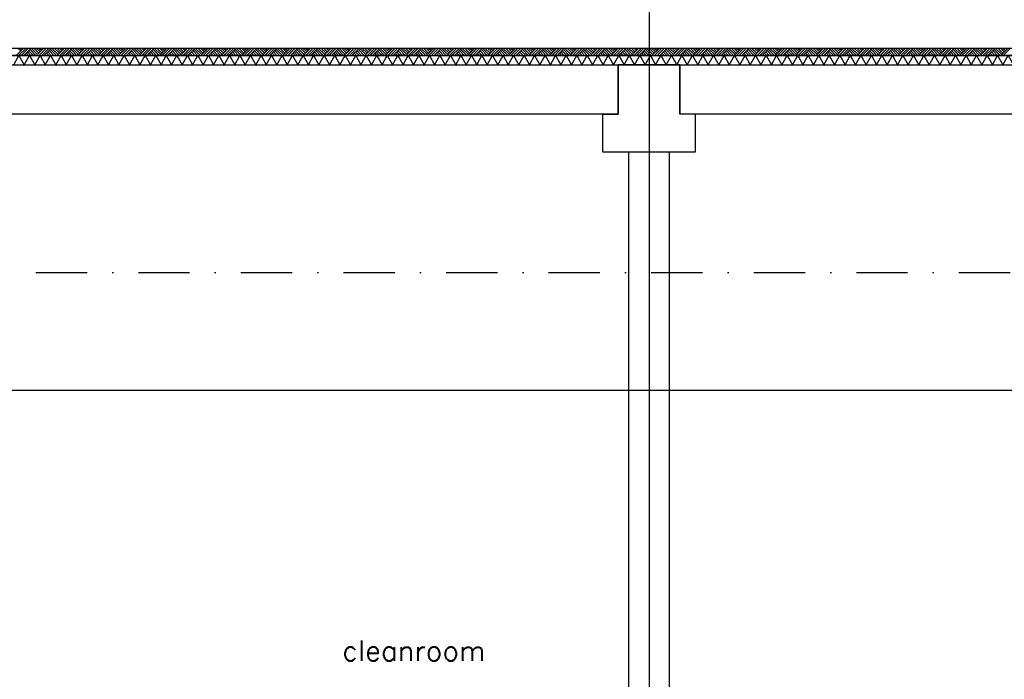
# Model space of a CAD drawing. Extents: x -6882 to 53094, y 98041 to 125706.
# Tile 11 of 15: x 22503 to 32103, y 109692 to 116119. Entities that reach past the tile are written whole.
import ezdxf
from ezdxf.enums import TextEntityAlignment as Align

# ---------------------------------------------------------------- set-up
doc = ezdxf.new("R2010")
doc.units = 0
doc.header["$LTSCALE"] = 1000
doc.header["$MEASUREMENT"] = 0
doc.linetypes.add('DASHDOT', pattern=[1, 0.5, -0.25, 0, -0.25])
doc.linetypes.add('DASHED', pattern=[0.75, 0.5, -0.25])
for name, color, linetype in [('B02', 7, 'CONTINUOUS'), ('B03', 7, 'CONTINUOUS'), ('B08', 7, 'CONTINUOUS')]:
    doc.layers.add(name, color=color, linetype=linetype)
doc.styles.add('TXT', font='txt.shx')

msp = doc.modelspace()

# ---------------------------------------------------------------- linework, layer by layer
at = {"layer": 'B02', "color": 5, "linetype": 'Continuous'}
msp.add_line((28639.5, 122436.27), (28639.5, 98041), dxfattribs=at)
at = {"layer": 'B02', "color": 5, "linetype": 'DASHDOT'}
msp.add_line((657.71, 113657.32), (49115.71, 113657.32), dxfattribs=at)
at = {"layer": 'B03', "color": 7, "linetype": 'Continuous'}
msp.add_line((9439.5, 115842.79), (43179.5, 115842.79), dxfattribs=at)
at = {"layer": 'B03', "color": 5, "linetype": 'Continuous'}
for p, q in [((22539.5, 115842.79), (22464.5, 115767.79)), ((22489.5, 115842.79), (22514.5, 115817.79)), ((22564.5, 115842.79), (22489.5, 115767.79)), ((22514.5, 115842.79), (22527.5, 115830.79)), ((22589.5, 115842.79), (22514.5, 115767.79)), ((22614.5, 115842.79), (22539.5, 115767.79)), ((22551.5, 115780.79), (22564.5, 115767.79)), ((22564.5, 115792.79), (22589.5, 115767.79)), ((22577.5, 115804.79), (22614.5, 115767.79)), ((22589.5, 115817.79), (22639.5, 115767.79)), ((22601.5, 115830.79), (22664.5, 115767.79)), ((22614.5, 115842.79), (22677.5, 115780.79)), ((22639.5, 115842.79), (22689.5, 115792.79)), ((22664.5, 115842.79), (22701.5, 115804.79)), ((22739.5, 115842.79), (22664.5, 115767.79)), ((22689.5, 115842.79), (22714.5, 115817.79)), ((22764.5, 115842.79), (22689.5, 115767.79)), ((22714.5, 115842.79), (22727.5, 115830.79)), ((22789.5, 115842.79), (22714.5, 115767.79)), ((22814.5, 115842.79), (22739.5, 115767.79)), ((22751.5, 115780.79), (22764.5, 115767.79)), ((22764.5, 115792.79), (22789.5, 115767.79)), ((22777.5, 115804.79), (22814.5, 115767.79)), ((22789.5, 115817.79), (22839.5, 115767.79)), ((22801.5, 115830.79), (22864.5, 115767.79)), ((22814.5, 115842.79), (22877.5, 115780.79)), ((22839.5, 115842.79), (22889.5, 115792.79)), ((22864.5, 115842.79), (22901.5, 115804.79)), ((22939.5, 115842.79), (22864.5, 115767.79)), ((22889.5, 115842.79), (22914.5, 115817.79)), ((22964.5, 115842.79), (22889.5, 115767.79)), ((22914.5, 115842.79), (22927.5, 115830.79)), ((22989.5, 115842.79), (22914.5, 115767.79)), ((23014.5, 115842.79), (22939.5, 115767.79)), ((22951.5, 115780.79), (22964.5, 115767.79)), ((22964.5, 115792.79), (22989.5, 115767.79)), ((22977.5, 115804.79), (23014.5, 115767.79)), ((22989.5, 115817.79), (23039.5, 115767.79)), ((23001.5, 115830.79), (23064.5, 115767.79)), ((23014.5, 115842.79), (23077.5, 115780.79)), ((23039.5, 115842.79), (23089.5, 115792.79)), ((23064.5, 115842.79), (23101.5, 115804.79)), ((23139.5, 115842.79), (23064.5, 115767.79)), ((23089.5, 115842.79), (23114.5, 115817.79)), ((23164.5, 115842.79), (23089.5, 115767.79)), ((23114.5, 115842.79), (23127.5, 115830.79)), ((23189.5, 115842.79), (23114.5, 115767.79)), ((23214.5, 115842.79), (23139.5, 115767.79)), ((23151.5, 115780.79), (23164.5, 115767.79)), ((23164.5, 115792.79), (23189.5, 115767.79)), ((23177.5, 115804.79), (23214.5, 115767.79)), ((23189.5, 115817.79), (23239.5, 115767.79)), ((23201.5, 115830.79), (23264.5, 115767.79)), ((23214.5, 115842.79), (23277.5, 115780.79)), ((23239.5, 115842.79), (23289.5, 115792.79)), ((23264.5, 115842.79), (23301.5, 115804.79)), ((23339.5, 115842.79), (23264.5, 115767.79)), ((23289.5, 115842.79), (23314.5, 115817.79)), ((23364.5, 115842.79), (23289.5, 115767.79)), ((23314.5, 115842.79), (23327.5, 115830.79)), ((23389.5, 115842.79), (23314.5, 115767.79)), ((23414.5, 115842.79), (23339.5, 115767.79)), ((23351.5, 115780.79), (23364.5, 115767.79)), ((23364.5, 115792.79), (23389.5, 115767.79)), ((23377.5, 115804.79), (23414.5, 115767.79)), ((23389.5, 115817.79), (23439.5, 115767.79)), ((23401.5, 115830.79), (23464.5, 115767.79)), ((23414.5, 115842.79), (23477.5, 115780.79)), ((23439.5, 115842.79), (23489.5, 115792.79)), ((23464.5, 115842.79), (23501.5, 115804.79)), ((23539.5, 115842.79), (23464.5, 115767.79)), ((23489.5, 115842.79), (23514.5, 115817.79)), ((23564.5, 115842.79), (23489.5, 115767.79)), ((23514.5, 115842.79), (23527.5, 115830.79)), ((23589.5, 115842.79), (23514.5, 115767.79)), ((23614.5, 115842.79), (23539.5, 115767.79)), ((23551.5, 115780.79), (23564.5, 115767.79)), ((23564.5, 115792.79), (23589.5, 115767.79)), ((23577.5, 115804.79), (23614.5, 115767.79)), ((23589.5, 115817.79), (23639.5, 115767.79)), ((23601.5, 115830.79), (23664.5, 115767.79)), ((23614.5, 115842.79), (23677.5, 115780.79)), ((23639.5, 115842.79), (23689.5, 115792.79)), ((23664.5, 115842.79), (23701.5, 115804.79)), ((23739.5, 115842.79), (23664.5, 115767.79)), ((23689.5, 115842.79), (23714.5, 115817.79)), ((23764.5, 115842.79), (23689.5, 115767.79)), ((23714.5, 115842.79), (23727.5, 115830.79)), ((23789.5, 115842.79), (23714.5, 115767.79)), ((23814.5, 115842.79), (23739.5, 115767.79)), ((23751.5, 115780.79), (23764.5, 115767.79)), ((23764.5, 115792.79), (23789.5, 115767.79)), ((23777.5, 115804.79), (23814.5, 115767.79)), ((23789.5, 115817.79), (23839.5, 115767.79)), ((23801.5, 115830.79), (23864.5, 115767.79)), ((23814.5, 115842.79), (23877.5, 115780.79)), ((23839.5, 115842.79), (23889.5, 115792.79)), ((23864.5, 115842.79), (23901.5, 115804.79)), ((23939.5, 115842.79), (23864.5, 115767.79)), ((23889.5, 115842.79), (23914.5, 115817.79)), ((23964.5, 115842.79), (23889.5, 115767.79)), ((23914.5, 115842.79), (23927.5, 115830.79)), ((23989.5, 115842.79), (23914.5, 115767.79)), ((24014.5, 115842.79), (23939.5, 115767.79)), ((23951.5, 115780.79), (23964.5, 115767.79)), ((23964.5, 115792.79), (23989.5, 115767.79)), ((23977.5, 115804.79), (24014.5, 115767.79)), ((23989.5, 115817.79), (24039.5, 115767.79)), ((24001.5, 115830.79), (24064.5, 115767.79)), ((24014.5, 115842.79), (24077.5, 115780.79)), ((24039.5, 115842.79), (24089.5, 115792.79)), ((24064.5, 115842.79), (24101.5, 115804.79)), ((24139.5, 115842.79), (24064.5, 115767.79)), ((24089.5, 115842.79), (24114.5, 115817.79)), ((24164.5, 115842.79), (24089.5, 115767.79)), ((24114.5, 115842.79), (24127.5, 115830.79)), ((24189.5, 115842.79), (24114.5, 115767.79)), ((24214.5, 115842.79), (24139.5, 115767.79)), ((24151.5, 115780.79), (24164.5, 115767.79)), ((24164.5, 115792.79), (24189.5, 115767.79)), ((24177.5, 115804.79), (24214.5, 115767.79)), ((24189.5, 115817.79), (24239.5, 115767.79)), ((24201.5, 115830.79), (24264.5, 115767.79)), ((24214.5, 115842.79), (24277.5, 115780.79)), ((24239.5, 115842.79), (24289.5, 115792.79)), ((24264.5, 115842.79), (24301.5, 115804.79)), ((24339.5, 115842.79), (24264.5, 115767.79)), ((24289.5, 115842.79), (24314.5, 115817.79)), ((24364.5, 115842.79), (24289.5, 115767.79)), ((24314.5, 115842.79), (24327.5, 115830.79)), ((24389.5, 115842.79), (24314.5, 115767.79)), ((24414.5, 115842.79), (24339.5, 115767.79)), ((24351.5, 115780.79), (24364.5, 115767.79)), ((24364.5, 115792.79), (24389.5, 115767.79)), ((24377.5, 115804.79), (24414.5, 115767.79)), ((24389.5, 115817.79), (24439.5, 115767.79)), ((24401.5, 115830.79), (24464.5, 115767.79)), ((24414.5, 115842.79), (24477.5, 115780.79)), ((24439.5, 115842.79), (24489.5, 115792.79)), ((24464.5, 115842.79), (24501.5, 115804.79)), ((24539.5, 115842.79), (24464.5, 115767.79)), ((24489.5, 115842.79), (24514.5, 115817.79)), ((24564.5, 115842.79), (24489.5, 115767.79)), ((24514.5, 115842.79), (24527.5, 115830.79)), ((24589.5, 115842.79), (24514.5, 115767.79)), ((24614.5, 115842.79), (24539.5, 115767.79)), ((24551.5, 115780.79), (24564.5, 115767.79)), ((24564.5, 115792.79), (24589.5, 115767.79)), ((24577.5, 115804.79), (24614.5, 115767.79)), ((24589.5, 115817.79), (24639.5, 115767.79)), ((24601.5, 115830.79), (24664.5, 115767.79)), ((24614.5, 115842.79), (24677.5, 115780.79)), ((24639.5, 115842.79), (24689.5, 115792.79)), ((24664.5, 115842.79), (24701.5, 115804.79)), ((24739.5, 115842.79), (24664.5, 115767.79)), ((24689.5, 115842.79), (24714.5, 115817.79)), ((24764.5, 115842.79), (24689.5, 115767.79)), ((24714.5, 115842.79), (24727.5, 115830.79)), ((24789.5, 115842.79), (24714.5, 115767.79)), ((24814.5, 115842.79), (24739.5, 115767.79)), ((24751.5, 115780.79), (24764.5, 115767.79)), ((24764.5, 115792.79), (24789.5, 115767.79)), ((24777.5, 115804.79), (24814.5, 115767.79)), ((24789.5, 115817.79), (24839.5, 115767.79)), ((24801.5, 115830.79), (24864.5, 115767.79)), ((24814.5, 115842.79), (24877.5, 115780.79)), ((24839.5, 115842.79), (24889.5, 115792.79)), ((24864.5, 115842.79), (24901.5, 115804.79)), ((24939.5, 115842.79), (24864.5, 115767.79)), ((24889.5, 115842.79), (24914.5, 115817.79)), ((24964.5, 115842.79), (24889.5, 115767.79)), ((24914.5, 115842.79), (24927.5, 115830.79)), ((24989.5, 115842.79), (24914.5, 115767.79)), ((25014.5, 115842.79), (24939.5, 115767.79)), ((24951.5, 115780.79), (24964.5, 115767.79)), ((24964.5, 115792.79), (24989.5, 115767.79)), ((24977.5, 115804.79), (25014.5, 115767.79)), ((24989.5, 115817.79), (25039.5, 115767.79)), ((25001.5, 115830.79), (25064.5, 115767.79)), ((25014.5, 115842.79), (25077.5, 115780.79)), ((25039.5, 115842.79), (25089.5, 115792.79)), ((25064.5, 115842.79), (25101.5, 115804.79)), ((25139.5, 115842.79), (25064.5, 115767.79)), ((25089.5, 115842.79), (25114.5, 115817.79)), ((25164.5, 115842.79), (25089.5, 115767.79)), ((25114.5, 115842.79), (25127.5, 115830.79)), ((25189.5, 115842.79), (25114.5, 115767.79)), ((25214.5, 115842.79), (25139.5, 115767.79)), ((25151.5, 115780.79), (25164.5, 115767.79)), ((25164.5, 115792.79), (25189.5, 115767.79)), ((25177.5, 115804.79), (25214.5, 115767.79)), ((25189.5, 115817.79), (25239.5, 115767.79)), ((25201.5, 115830.79), (25264.5, 115767.79)), ((25214.5, 115842.79), (25277.5, 115780.79)), ((25239.5, 115842.79), (25289.5, 115792.79)), ((25264.5, 115842.79), (25301.5, 115804.79)), ((25339.5, 115842.79), (25264.5, 115767.79)), ((25289.5, 115842.79), (25314.5, 115817.79)), ((25364.5, 115842.79), (25289.5, 115767.79)), ((25314.5, 115842.79), (25327.5, 115830.79)), ((25389.5, 115842.79), (25314.5, 115767.79)), ((25414.5, 115842.79), (25339.5, 115767.79)), ((25351.5, 115780.79), (25364.5, 115767.79)), ((25364.5, 115792.79), (25389.5, 115767.79)), ((25377.5, 115804.79), (25414.5, 115767.79)), ((25389.5, 115817.79), (25439.5, 115767.79)), ((25401.5, 115830.79), (25464.5, 115767.79)), ((25414.5, 115842.79), (25477.5, 115780.79)), ((25439.5, 115842.79), (25489.5, 115792.79)), ((25464.5, 115842.79), (25501.5, 115804.79)), ((25539.5, 115842.79), (25464.5, 115767.79)), ((25489.5, 115842.79), (25514.5, 115817.79)), ((25564.5, 115842.79), (25489.5, 115767.79)), ((25514.5, 115842.79), (25527.5, 115830.79)), ((25589.5, 115842.79), (25514.5, 115767.79)), ((25614.5, 115842.79), (25539.5, 115767.79)), ((25551.5, 115780.79), (25564.5, 115767.79)), ((25564.5, 115792.79), (25589.5, 115767.79)), ((25577.5, 115804.79), (25614.5, 115767.79)), ((25589.5, 115817.79), (25639.5, 115767.79)), ((25601.5, 115830.79), (25664.5, 115767.79)), ((25614.5, 115842.79), (25677.5, 115780.79)), ((25639.5, 115842.79), (25689.5, 115792.79)), ((25664.5, 115842.79), (25701.5, 115804.79)), ((25739.5, 115842.79), (25664.5, 115767.79)), ((25689.5, 115842.79), (25714.5, 115817.79)), ((25764.5, 115842.79), (25689.5, 115767.79)), ((25714.5, 115842.79), (25727.5, 115830.79)), ((25789.5, 115842.79), (25714.5, 115767.79)), ((25814.5, 115842.79), (25739.5, 115767.79)), ((25751.5, 115780.79), (25764.5, 115767.79)), ((25764.5, 115792.79), (25789.5, 115767.79)), ((25777.5, 115804.79), (25814.5, 115767.79)), ((25789.5, 115817.79), (25839.5, 115767.79)), ((25801.5, 115830.79), (25864.5, 115767.79)), ((25814.5, 115842.79), (25877.5, 115780.79)), ((25839.5, 115842.79), (25889.5, 115792.79)), ((25864.5, 115842.79), (25901.5, 115804.79)), ((25939.5, 115842.79), (25864.5, 115767.79)), ((25889.5, 115842.79), (25914.5, 115817.79)), ((25964.5, 115842.79), (25889.5, 115767.79)), ((25914.5, 115842.79), (25927.5, 115830.79)), ((25989.5, 115842.79), (25914.5, 115767.79)), ((26014.5, 115842.79), (25939.5, 115767.79)), ((25951.5, 115780.79), (25964.5, 115767.79)), ((25964.5, 115792.79), (25989.5, 115767.79)), ((25977.5, 115804.79), (26014.5, 115767.79)), ((25989.5, 115817.79), (26039.5, 115767.79)), ((26001.5, 115830.79), (26064.5, 115767.79)), ((26014.5, 115842.79), (26077.5, 115780.79)), ((26039.5, 115842.79), (26089.5, 115792.79)), ((26064.5, 115842.79), (26101.5, 115804.79)), ((26139.5, 115842.79), (26064.5, 115767.79)), ((26089.5, 115842.79), (26114.5, 115817.79)), ((26164.5, 115842.79), (26089.5, 115767.79)), ((26114.5, 115842.79), (26127.5, 115830.79)), ((26189.5, 115842.79), (26114.5, 115767.79)), ((26214.5, 115842.79), (26139.5, 115767.79)), ((26151.5, 115780.79), (26164.5, 115767.79)), ((26164.5, 115792.79), (26189.5, 115767.79)), ((26177.5, 115804.79), (26214.5, 115767.79)), ((26189.5, 115817.79), (26239.5, 115767.79)), ((26201.5, 115830.79), (26264.5, 115767.79)), ((26214.5, 115842.79), (26277.5, 115780.79)), ((26239.5, 115842.79), (26289.5, 115792.79)), ((26264.5, 115842.79), (26301.5, 115804.79)), ((26339.5, 115842.79), (26264.5, 115767.79)), ((26289.5, 115842.79), (26314.5, 115817.79)), ((26364.5, 115842.79), (26289.5, 115767.79)), ((26314.5, 115842.79), (26327.5, 115830.79)), ((26389.5, 115842.79), (26314.5, 115767.79)), ((26414.5, 115842.79), (26339.5, 115767.79)), ((26351.5, 115780.79), (26364.5, 115767.79)), ((26364.5, 115792.79), (26389.5, 115767.79)), ((26377.5, 115804.79), (26414.5, 115767.79)), ((26389.5, 115817.79), (26439.5, 115767.79)), ((26401.5, 115830.79), (26464.5, 115767.79)), ((26414.5, 115842.79), (26477.5, 115780.79)), ((26439.5, 115842.79), (26489.5, 115792.79)), ((26464.5, 115842.79), (26501.5, 115804.79)), ((26539.5, 115842.79), (26464.5, 115767.79)), ((26489.5, 115842.79), (26514.5, 115817.79)), ((26564.5, 115842.79), (26489.5, 115767.79)), ((26514.5, 115842.79), (26527.5, 115830.79)), ((26589.5, 115842.79), (26514.5, 115767.79)), ((26614.5, 115842.79), (26539.5, 115767.79)), ((26551.5, 115780.79), (26564.5, 115767.79)), ((26564.5, 115792.79), (26589.5, 115767.79)), ((26577.5, 115804.79), (26614.5, 115767.79)), ((26589.5, 115817.79), (26639.5, 115767.79)), ((26601.5, 115830.79), (26664.5, 115767.79)), ((26614.5, 115842.79), (26677.5, 115780.79)), ((26639.5, 115842.79), (26689.5, 115792.79)), ((26664.5, 115842.79), (26701.5, 115804.79)), ((26739.5, 115842.79), (26664.5, 115767.79)), ((26689.5, 115842.79), (26714.5, 115817.79)), ((26764.5, 115842.79), (26689.5, 115767.79)), ((26714.5, 115842.79), (26727.5, 115830.79)), ((26789.5, 115842.79), (26714.5, 115767.79)), ((26814.5, 115842.79), (26739.5, 115767.79)), ((26751.5, 115780.79), (26764.5, 115767.79)), ((26764.5, 115792.79), (26789.5, 115767.79)), ((26777.5, 115804.79), (26814.5, 115767.79)), ((26789.5, 115817.79), (26839.5, 115767.79)), ((26801.5, 115830.79), (26864.5, 115767.79)), ((26814.5, 115842.79), (26877.5, 115780.79)), ((26839.5, 115842.79), (26889.5, 115792.79)), ((26864.5, 115842.79), (26901.5, 115804.79)), ((26939.5, 115842.79), (26864.5, 115767.79)), ((26889.5, 115842.79), (26914.5, 115817.79)), ((26964.5, 115842.79), (26889.5, 115767.79)), ((26914.5, 115842.79), (26927.5, 115830.79)), ((26989.5, 115842.79), (26914.5, 115767.79)), ((27014.5, 115842.79), (26939.5, 115767.79)), ((26951.5, 115780.79), (26964.5, 115767.79)), ((26964.5, 115792.79), (26989.5, 115767.79)), ((26977.5, 115804.79), (27014.5, 115767.79)), ((26989.5, 115817.79), (27039.5, 115767.79)), ((27001.5, 115830.79), (27064.5, 115767.79)), ((27014.5, 115842.79), (27077.5, 115780.79)), ((27039.5, 115842.79), (27089.5, 115792.79)), ((27064.5, 115842.79), (27101.5, 115804.79)), ((27139.5, 115842.79), (27064.5, 115767.79)), ((27089.5, 115842.79), (27114.5, 115817.79)), ((27164.5, 115842.79), (27089.5, 115767.79)), ((27114.5, 115842.79), (27127.5, 115830.79)), ((27189.5, 115842.79), (27114.5, 115767.79)), ((27214.5, 115842.79), (27139.5, 115767.79)), ((27151.5, 115780.79), (27164.5, 115767.79)), ((27164.5, 115792.79), (27189.5, 115767.79)), ((27177.5, 115804.79), (27214.5, 115767.79)), ((27189.5, 115817.79), (27239.5, 115767.79)), ((27201.5, 115830.79), (27264.5, 115767.79)), ((27214.5, 115842.79), (27277.5, 115780.79)), ((27239.5, 115842.79), (27289.5, 115792.79)), ((27264.5, 115842.79), (27301.5, 115804.79)), ((27339.5, 115842.79), (27264.5, 115767.79)), ((27289.5, 115842.79), (27314.5, 115817.79)), ((27364.5, 115842.79), (27289.5, 115767.79)), ((27314.5, 115842.79), (27327.5, 115830.79)), ((27389.5, 115842.79), (27314.5, 115767.79)), ((27414.5, 115842.79), (27339.5, 115767.79)), ((27351.5, 115780.79), (27364.5, 115767.79)), ((27364.5, 115792.79), (27389.5, 115767.79)), ((27377.5, 115804.79), (27414.5, 115767.79)), ((27389.5, 115817.79), (27439.5, 115767.79)), ((27401.5, 115830.79), (27464.5, 115767.79)), ((27414.5, 115842.79), (27477.5, 115780.79)), ((27439.5, 115842.79), (27489.5, 115792.79)), ((27464.5, 115842.79), (27501.5, 115804.79)), ((27539.5, 115842.79), (27464.5, 115767.79)), ((27489.5, 115842.79), (27514.5, 115817.79)), ((27564.5, 115842.79), (27489.5, 115767.79)), ((27514.5, 115842.79), (27527.5, 115830.79)), ((27589.5, 115842.79), (27514.5, 115767.79)), ((27614.5, 115842.79), (27539.5, 115767.79)), ((27551.5, 115780.79), (27564.5, 115767.79)), ((27564.5, 115792.79), (27589.5, 115767.79)), ((27577.5, 115804.79), (27614.5, 115767.79)), ((27589.5, 115817.79), (27639.5, 115767.79)), ((27601.5, 115830.79), (27664.5, 115767.79)), ((27614.5, 115842.79), (27677.5, 115780.79)), ((27639.5, 115842.79), (27689.5, 115792.79)), ((27664.5, 115842.79), (27701.5, 115804.79)), ((27739.5, 115842.79), (27664.5, 115767.79)), ((27689.5, 115842.79), (27714.5, 115817.79)), ((27764.5, 115842.79), (27689.5, 115767.79)), ((27714.5, 115842.79), (27727.5, 115830.79)), ((27789.5, 115842.79), (27714.5, 115767.79)), ((27814.5, 115842.79), (27739.5, 115767.79)), ((27751.5, 115780.79), (27764.5, 115767.79)), ((27764.5, 115792.79), (27789.5, 115767.79)), ((27777.5, 115804.79), (27814.5, 115767.79)), ((27789.5, 115817.79), (27839.5, 115767.79)), ((27801.5, 115830.79), (27864.5, 115767.79)), ((27814.5, 115842.79), (27877.5, 115780.79)), ((27839.5, 115842.79), (27889.5, 115792.79)), ((27864.5, 115842.79), (27901.5, 115804.79)), ((27939.5, 115842.79), (27864.5, 115767.79)), ((27889.5, 115842.79), (27914.5, 115817.79)), ((27964.5, 115842.79), (27889.5, 115767.79)), ((27914.5, 115842.79), (27927.5, 115830.79)), ((27989.5, 115842.79), (27914.5, 115767.79)), ((28014.5, 115842.79), (27939.5, 115767.79)), ((27951.5, 115780.79), (27964.5, 115767.79)), ((27964.5, 115792.79), (27989.5, 115767.79)), ((27977.5, 115804.79), (28014.5, 115767.79)), ((27989.5, 115817.79), (28039.5, 115767.79)), ((28001.5, 115830.79), (28064.5, 115767.79)), ((28014.5, 115842.79), (28077.5, 115780.79)), ((28039.5, 115842.79), (28089.5, 115792.79)), ((28064.5, 115842.79), (28101.5, 115804.79)), ((28139.5, 115842.79), (28064.5, 115767.79)), ((28089.5, 115842.79), (28114.5, 115817.79)), ((28164.5, 115842.79), (28089.5, 115767.79)), ((28114.5, 115842.79), (28127.5, 115830.79)), ((28189.5, 115842.79), (28114.5, 115767.79)), ((28214.5, 115842.79), (28139.5, 115767.79)), ((28151.5, 115780.79), (28164.5, 115767.79)), ((28164.5, 115792.79), (28189.5, 115767.79)), ((28177.5, 115804.79), (28214.5, 115767.79)), ((28189.5, 115817.79), (28239.5, 115767.79)), ((28201.5, 115830.79), (28264.5, 115767.79)), ((28214.5, 115842.79), (28277.5, 115780.79)), ((28239.5, 115842.79), (28289.5, 115792.79)), ((28264.5, 115842.79), (28301.5, 115804.79)), ((28339.5, 115842.79), (28264.5, 115767.79)), ((28289.5, 115842.79), (28314.5, 115817.79)), ((28364.5, 115842.79), (28289.5, 115767.79)), ((28314.5, 115842.79), (28327.5, 115830.79)), ((28389.5, 115842.79), (28314.5, 115767.79)), ((28414.5, 115842.79), (28339.5, 115767.79)), ((28351.5, 115780.79), (28364.5, 115767.79)), ((28364.5, 115792.79), (28389.5, 115767.79)), ((28377.5, 115804.79), (28414.5, 115767.79)), ((28389.5, 115817.79), (28439.5, 115767.79)), ((28401.5, 115830.79), (28464.5, 115767.79)), ((28414.5, 115842.79), (28477.5, 115780.79)), ((28439.5, 115842.79), (28489.5, 115792.79)), ((28464.5, 115842.79), (28501.5, 115804.79)), ((28539.5, 115842.79), (28464.5, 115767.79)), ((28489.5, 115842.79), (28514.5, 115817.79)), ((28564.5, 115842.79), (28489.5, 115767.79)), ((28514.5, 115842.79), (28527.5, 115830.79)), ((28589.5, 115842.79), (28514.5, 115767.79)), ((28614.5, 115842.79), (28539.5, 115767.79)), ((28551.5, 115780.79), (28564.5, 115767.79)), ((28564.5, 115792.79), (28589.5, 115767.79)), ((28577.5, 115804.79), (28614.5, 115767.79)), ((28589.5, 115817.79), (28639.5, 115767.79)), ((28601.5, 115830.79), (28664.5, 115767.79)), ((28614.5, 115842.79), (28677.5, 115780.79)), ((28639.5, 115842.79), (28689.5, 115792.79)), ((28664.5, 115842.79), (28701.5, 115804.79)), ((28739.5, 115842.79), (28664.5, 115767.79)), ((28689.5, 115842.79), (28714.5, 115817.79)), ((28764.5, 115842.79), (28689.5, 115767.79)), ((28714.5, 115842.79), (28727.5, 115830.79)), ((28789.5, 115842.79), (28714.5, 115767.79)), ((28814.5, 115842.79), (28739.5, 115767.79)), ((28751.5, 115780.79), (28764.5, 115767.79)), ((28764.5, 115792.79), (28789.5, 115767.79)), ((28777.5, 115804.79), (28814.5, 115767.79)), ((28789.5, 115817.79), (28839.5, 115767.79)), ((28801.5, 115830.79), (28864.5, 115767.79)), ((28814.5, 115842.79), (28877.5, 115780.79)), ((28839.5, 115842.79), (28889.5, 115792.79)), ((28864.5, 115842.79), (28901.5, 115804.79)), ((28939.5, 115842.79), (28864.5, 115767.79)), ((28889.5, 115842.79), (28914.5, 115817.79)), ((28964.5, 115842.79), (28889.5, 115767.79)), ((28914.5, 115842.79), (28927.5, 115830.79)), ((28989.5, 115842.79), (28914.5, 115767.79)), ((29014.5, 115842.79), (28939.5, 115767.79)), ((28951.5, 115780.79), (28964.5, 115767.79)), ((28964.5, 115792.79), (28989.5, 115767.79)), ((28977.5, 115804.79), (29014.5, 115767.79)), ((28989.5, 115817.79), (29039.5, 115767.79)), ((29001.5, 115830.79), (29064.5, 115767.79)), ((29014.5, 115842.79), (29077.5, 115780.79)), ((29039.5, 115842.79), (29089.5, 115792.79)), ((29064.5, 115842.79), (29101.5, 115804.79)), ((29139.5, 115842.79), (29064.5, 115767.79)), ((29089.5, 115842.79), (29114.5, 115817.79)), ((29164.5, 115842.79), (29089.5, 115767.79)), ((29114.5, 115842.79), (29127.5, 115830.79)), ((29189.5, 115842.79), (29114.5, 115767.79)), ((29214.5, 115842.79), (29139.5, 115767.79)), ((29151.5, 115780.79), (29164.5, 115767.79)), ((29164.5, 115792.79), (29189.5, 115767.79)), ((29177.5, 115804.79), (29214.5, 115767.79)), ((29189.5, 115817.79), (29239.5, 115767.79)), ((29201.5, 115830.79), (29264.5, 115767.79)), ((29214.5, 115842.79), (29277.5, 115780.79)), ((29239.5, 115842.79), (29289.5, 115792.79)), ((29264.5, 115842.79), (29301.5, 115804.79)), ((29339.5, 115842.79), (29264.5, 115767.79)), ((29289.5, 115842.79), (29314.5, 115817.79)), ((29364.5, 115842.79), (29289.5, 115767.79)), ((29314.5, 115842.79), (29327.5, 115830.79)), ((29389.5, 115842.79), (29314.5, 115767.79)), ((29414.5, 115842.79), (29339.5, 115767.79)), ((29351.5, 115780.79), (29364.5, 115767.79)), ((29364.5, 115792.79), (29389.5, 115767.79)), ((29377.5, 115804.79), (29414.5, 115767.79)), ((29389.5, 115817.79), (29439.5, 115767.79)), ((29401.5, 115830.79), (29464.5, 115767.79)), ((29414.5, 115842.79), (29477.5, 115780.79)), ((29439.5, 115842.79), (29489.5, 115792.79)), ((29464.5, 115842.79), (29501.5, 115804.79)), ((29539.5, 115842.79), (29464.5, 115767.79)), ((29489.5, 115842.79), (29514.5, 115817.79)), ((29564.5, 115842.79), (29489.5, 115767.79)), ((29514.5, 115842.79), (29527.5, 115830.79)), ((29589.5, 115842.79), (29514.5, 115767.79)), ((29614.5, 115842.79), (29539.5, 115767.79)), ((29551.5, 115780.79), (29564.5, 115767.79)), ((29564.5, 115792.79), (29589.5, 115767.79)), ((29577.5, 115804.79), (29614.5, 115767.79)), ((29589.5, 115817.79), (29639.5, 115767.79)), ((29601.5, 115830.79), (29664.5, 115767.79)), ((29614.5, 115842.79), (29677.5, 115780.79)), ((29639.5, 115842.79), (29689.5, 115792.79)), ((29664.5, 115842.79), (29701.5, 115804.79)), ((29739.5, 115842.79), (29664.5, 115767.79)), ((29689.5, 115842.79), (29714.5, 115817.79)), ((29764.5, 115842.79), (29689.5, 115767.79)), ((29714.5, 115842.79), (29727.5, 115830.79)), ((29789.5, 115842.79), (29714.5, 115767.79)), ((29814.5, 115842.79), (29739.5, 115767.79)), ((29751.5, 115780.79), (29764.5, 115767.79)), ((29764.5, 115792.79), (29789.5, 115767.79)), ((29777.5, 115804.79), (29814.5, 115767.79)), ((29789.5, 115817.79), (29839.5, 115767.79)), ((29801.5, 115830.79), (29864.5, 115767.79)), ((29814.5, 115842.79), (29877.5, 115780.79)), ((29839.5, 115842.79), (29889.5, 115792.79)), ((29864.5, 115842.79), (29901.5, 115804.79)), ((29939.5, 115842.79), (29864.5, 115767.79)), ((29889.5, 115842.79), (29914.5, 115817.79)), ((29964.5, 115842.79), (29889.5, 115767.79)), ((29914.5, 115842.79), (29927.5, 115830.79)), ((29989.5, 115842.79), (29914.5, 115767.79)), ((30014.5, 115842.79), (29939.5, 115767.79)), ((29951.5, 115780.79), (29964.5, 115767.79)), ((29964.5, 115792.79), (29989.5, 115767.79)), ((29977.5, 115804.79), (30014.5, 115767.79)), ((29989.5, 115817.79), (30039.5, 115767.79)), ((30001.5, 115830.79), (30064.5, 115767.79)), ((30014.5, 115842.79), (30077.5, 115780.79)), ((30039.5, 115842.79), (30089.5, 115792.79)), ((30064.5, 115842.79), (30101.5, 115804.79)), ((30139.5, 115842.79), (30064.5, 115767.79)), ((30089.5, 115842.79), (30114.5, 115817.79)), ((30164.5, 115842.79), (30089.5, 115767.79)), ((30114.5, 115842.79), (30127.5, 115830.79)), ((30189.5, 115842.79), (30114.5, 115767.79)), ((30214.5, 115842.79), (30139.5, 115767.79)), ((30151.5, 115780.79), (30164.5, 115767.79)), ((30164.5, 115792.79), (30189.5, 115767.79)), ((30177.5, 115804.79), (30214.5, 115767.79)), ((30189.5, 115817.79), (30239.5, 115767.79)), ((30201.5, 115830.79), (30264.5, 115767.79)), ((30214.5, 115842.79), (30277.5, 115780.79)), ((30239.5, 115842.79), (30289.5, 115792.79)), ((30264.5, 115842.79), (30301.5, 115804.79)), ((30339.5, 115842.79), (30264.5, 115767.79)), ((30289.5, 115842.79), (30314.5, 115817.79)), ((30364.5, 115842.79), (30289.5, 115767.79)), ((30314.5, 115842.79), (30327.5, 115830.79)), ((30389.5, 115842.79), (30314.5, 115767.79)), ((30414.5, 115842.79), (30339.5, 115767.79)), ((30351.5, 115780.79), (30364.5, 115767.79)), ((30364.5, 115792.79), (30389.5, 115767.79)), ((30377.5, 115804.79), (30414.5, 115767.79)), ((30389.5, 115817.79), (30439.5, 115767.79)), ((30401.5, 115830.79), (30464.5, 115767.79)), ((30414.5, 115842.79), (30477.5, 115780.79)), ((30439.5, 115842.79), (30489.5, 115792.79)), ((30464.5, 115842.79), (30501.5, 115804.79)), ((30539.5, 115842.79), (30464.5, 115767.79)), ((30489.5, 115842.79), (30514.5, 115817.79)), ((30564.5, 115842.79), (30489.5, 115767.79)), ((30514.5, 115842.79), (30527.5, 115830.79)), ((30589.5, 115842.79), (30514.5, 115767.79)), ((30614.5, 115842.79), (30539.5, 115767.79)), ((30551.5, 115780.79), (30564.5, 115767.79)), ((30564.5, 115792.79), (30589.5, 115767.79)), ((30577.5, 115804.79), (30614.5, 115767.79)), ((30589.5, 115817.79), (30639.5, 115767.79)), ((30601.5, 115830.79), (30664.5, 115767.79)), ((30614.5, 115842.79), (30677.5, 115780.79)), ((30639.5, 115842.79), (30689.5, 115792.79)), ((30664.5, 115842.79), (30701.5, 115804.79)), ((30739.5, 115842.79), (30664.5, 115767.79)), ((30689.5, 115842.79), (30714.5, 115817.79)), ((30764.5, 115842.79), (30689.5, 115767.79)), ((30714.5, 115842.79), (30727.5, 115830.79)), ((30789.5, 115842.79), (30714.5, 115767.79)), ((30814.5, 115842.79), (30739.5, 115767.79)), ((30751.5, 115780.79), (30764.5, 115767.79)), ((30764.5, 115792.79), (30789.5, 115767.79)), ((30777.5, 115804.79), (30814.5, 115767.79)), ((30789.5, 115817.79), (30839.5, 115767.79)), ((30801.5, 115830.79), (30864.5, 115767.79)), ((30814.5, 115842.79), (30877.5, 115780.79)), ((30839.5, 115842.79), (30889.5, 115792.79)), ((30864.5, 115842.79), (30901.5, 115804.79)), ((30939.5, 115842.79), (30864.5, 115767.79)), ((30889.5, 115842.79), (30914.5, 115817.79)), ((30964.5, 115842.79), (30889.5, 115767.79)), ((30914.5, 115842.79), (30927.5, 115830.79)), ((30989.5, 115842.79), (30914.5, 115767.79)), ((31014.5, 115842.79), (30939.5, 115767.79)), ((30951.5, 115780.79), (30964.5, 115767.79)), ((30964.5, 115792.79), (30989.5, 115767.79)), ((30977.5, 115804.79), (31014.5, 115767.79)), ((30989.5, 115817.79), (31039.5, 115767.79)), ((31001.5, 115830.79), (31064.5, 115767.79)), ((31014.5, 115842.79), (31077.5, 115780.79)), ((31039.5, 115842.79), (31089.5, 115792.79)), ((31064.5, 115842.79), (31101.5, 115804.79)), ((31139.5, 115842.79), (31064.5, 115767.79)), ((31089.5, 115842.79), (31114.5, 115817.79)), ((31164.5, 115842.79), (31089.5, 115767.79)), ((31114.5, 115842.79), (31127.5, 115830.79)), ((31189.5, 115842.79), (31114.5, 115767.79)), ((31214.5, 115842.79), (31139.5, 115767.79)), ((31151.5, 115780.79), (31164.5, 115767.79)), ((31164.5, 115792.79), (31189.5, 115767.79)), ((31177.5, 115804.79), (31214.5, 115767.79)), ((31189.5, 115817.79), (31239.5, 115767.79)), ((31201.5, 115830.79), (31264.5, 115767.79)), ((31214.5, 115842.79), (31277.5, 115780.79)), ((31239.5, 115842.79), (31289.5, 115792.79)), ((31264.5, 115842.79), (31301.5, 115804.79)), ((31339.5, 115842.79), (31264.5, 115767.79)), ((31289.5, 115842.79), (31314.5, 115817.79)), ((31364.5, 115842.79), (31289.5, 115767.79)), ((31314.5, 115842.79), (31327.5, 115830.79)), ((31389.5, 115842.79), (31314.5, 115767.79)), ((31414.5, 115842.79), (31339.5, 115767.79)), ((31351.5, 115780.79), (31364.5, 115767.79)), ((31364.5, 115792.79), (31389.5, 115767.79)), ((31377.5, 115804.79), (31414.5, 115767.79)), ((31389.5, 115817.79), (31439.5, 115767.79)), ((31401.5, 115830.79), (31464.5, 115767.79)), ((31414.5, 115842.79), (31477.5, 115780.79)), ((31439.5, 115842.79), (31489.5, 115792.79)), ((31464.5, 115842.79), (31501.5, 115804.79)), ((31539.5, 115842.79), (31464.5, 115767.79)), ((31489.5, 115842.79), (31514.5, 115817.79)), ((31564.5, 115842.79), (31489.5, 115767.79)), ((31514.5, 115842.79), (31527.5, 115830.79)), ((31589.5, 115842.79), (31514.5, 115767.79)), ((31614.5, 115842.79), (31539.5, 115767.79)), ((31551.5, 115780.79), (31564.5, 115767.79)), ((31564.5, 115792.79), (31589.5, 115767.79)), ((31577.5, 115804.79), (31614.5, 115767.79)), ((31589.5, 115817.79), (31639.5, 115767.79)), ((31601.5, 115830.79), (31664.5, 115767.79)), ((31614.5, 115842.79), (31677.5, 115780.79)), ((31639.5, 115842.79), (31689.5, 115792.79)), ((31664.5, 115842.79), (31701.5, 115804.79)), ((31739.5, 115842.79), (31664.5, 115767.79)), ((31689.5, 115842.79), (31714.5, 115817.79)), ((31764.5, 115842.79), (31689.5, 115767.79)), ((31714.5, 115842.79), (31727.5, 115830.79)), ((31789.5, 115842.79), (31714.5, 115767.79)), ((31814.5, 115842.79), (31739.5, 115767.79)), ((31751.5, 115780.79), (31764.5, 115767.79)), ((31764.5, 115792.79), (31789.5, 115767.79)), ((31777.5, 115804.79), (31814.5, 115767.79)), ((31789.5, 115817.79), (31839.5, 115767.79)), ((31801.5, 115830.79), (31864.5, 115767.79)), ((31814.5, 115842.79), (31877.5, 115780.79)), ((31839.5, 115842.79), (31889.5, 115792.79)), ((31864.5, 115842.79), (31901.5, 115804.79)), ((31939.5, 115842.79), (31864.5, 115767.79)), ((31889.5, 115842.79), (31914.5, 115817.79)), ((31964.5, 115842.79), (31889.5, 115767.79)), ((31914.5, 115842.79), (31927.5, 115830.79)), ((31989.5, 115842.79), (31914.5, 115767.79)), ((32014.5, 115842.79), (31939.5, 115767.79)), ((31951.5, 115780.79), (31964.5, 115767.79)), ((31964.5, 115792.79), (31989.5, 115767.79)), ((31977.5, 115804.79), (32014.5, 115767.79)), ((31989.5, 115817.79), (32039.5, 115767.79)), ((32001.5, 115830.79), (32064.5, 115767.79)), ((32014.5, 115842.79), (32077.5, 115780.79)), ((32039.5, 115842.79), (32089.5, 115792.79)), ((32064.5, 115842.79), (32101.5, 115804.79)), ((32139.5, 115842.79), (32064.5, 115767.79)), ((32089.5, 115842.79), (32114.5, 115817.79)), ((32164.5, 115842.79), (32089.5, 115767.79))]:
    msp.add_line(p, q, dxfattribs=at)
at = {"layer": 'B03', "color": 1, "linetype": 'Continuous'}
for p, q in [((9414.5, 115770.16), (43179.5, 115770.16)), ((9414.5, 115680.16), (43179.5, 115680.16))]:
    msp.add_line(p, q, dxfattribs=at)
at = {"layer": 'B03', "color": 34, "linetype": 'DASHED'}
msp.add_line((9428.59, 115774.8), (43179.5, 115774.8), dxfattribs=at)
at = {"layer": 'B03', "color": 2, "linetype": 'Continuous'}
for p, q in [((14539.5, 115680.16), (28339.5, 115680.16)), ((28339.5, 115682.04), (28939.5, 115682.04)), ((28339.5, 115200.16), (28339.5, 115682.04)), ((28339.5, 115680.16), (28339.5, 115200.16)), ((28939.5, 115682.04), (28939.5, 115202.04)), ((28939.5, 115680.16), (43129.5, 115680.16)), ((28939.5, 115200.16), (28939.5, 115680.16)), ((28339.5, 115200.16), (14539.5, 115200.16)), ((28189.5, 114830.16), (28189.5, 115200.16)), ((28189.5, 115200.16), (28339.5, 115200.16)), ((28939.5, 115202.04), (29089.5, 115202.04)), ((42919.5, 115200.16), (28939.5, 115200.16)), ((29089.5, 115202.04), (29089.5, 114830.16)), ((29089.5, 114830.16), (28189.5, 114830.16)), ((42589.5, 112507.32), (14689.5, 112507.32))]:
    msp.add_line(p, q, dxfattribs=at)
at = {"layer": 'B03', "color": 5, "linetype": 'Continuous'}
for points in [[(22444.7, 115680.16), (22496, 115770.16), (22547.3, 115680.16)], [(22547.3, 115680.16), (22598.6, 115770.16), (22649.9, 115680.16)], [(22649.9, 115680.16), (22701.2, 115770.16), (22752.5, 115680.16)], [(22752.5, 115680.16), (22803.8, 115770.16), (22855.1, 115680.16)], [(22855.1, 115680.16), (22906.4, 115770.16), (22957.7, 115680.16)], [(22957.7, 115680.16), (23009, 115770.16), (23060.3, 115680.16)], [(23060.3, 115680.16), (23111.6, 115770.16), (23162.9, 115680.16)], [(23162.9, 115680.16), (23214.2, 115770.16), (23265.5, 115680.16)], [(23265.5, 115680.16), (23316.8, 115770.16), (23368.1, 115680.16)], [(23368.1, 115680.16), (23419.4, 115770.16), (23470.7, 115680.16)], [(23470.7, 115680.16), (23522, 115770.16), (23573.3, 115680.16)], [(23573.3, 115680.16), (23624.6, 115770.16), (23675.9, 115680.16)], [(23675.9, 115680.16), (23727.2, 115770.16), (23778.5, 115680.16)], [(23778.5, 115680.16), (23829.8, 115770.16), (23881.1, 115680.16)], [(23881.1, 115680.16), (23932.4, 115770.16), (23983.7, 115680.16)], [(23983.7, 115680.16), (24035, 115770.16), (24086.3, 115680.16)], [(24086.3, 115680.16), (24137.6, 115770.16), (24188.9, 115680.16)], [(24188.9, 115680.16), (24240.2, 115770.16), (24291.5, 115680.16)], [(24291.5, 115680.16), (24342.8, 115770.16), (24394.1, 115680.16)], [(24394.1, 115680.16), (24445.4, 115770.16), (24496.7, 115680.16)], [(24496.7, 115680.16), (24548, 115770.16), (24599.3, 115680.16)], [(24599.3, 115680.16), (24650.6, 115770.16), (24701.9, 115680.16)], [(24701.9, 115680.16), (24753.2, 115770.16), (24804.5, 115680.16)], [(24804.5, 115680.16), (24855.8, 115770.16), (24907.1, 115680.16)], [(24907.1, 115680.16), (24958.4, 115770.16), (25009.7, 115680.16)], [(25009.7, 115680.16), (25061, 115770.16), (25112.3, 115680.16)], [(25112.3, 115680.16), (25163.6, 115770.16), (25214.9, 115680.16)], [(25214.9, 115680.16), (25266.2, 115770.16), (25317.5, 115680.16)], [(25317.5, 115680.16), (25368.8, 115770.16), (25420.1, 115680.16)], [(25420.1, 115680.16), (25471.4, 115770.16), (25522.7, 115680.16)], [(25522.7, 115680.16), (25574, 115770.16), (25625.3, 115680.16)], [(25625.3, 115680.16), (25676.6, 115770.16), (25727.9, 115680.16)], [(25727.9, 115680.16), (25779.2, 115770.16), (25830.5, 115680.16)], [(25830.5, 115680.16), (25881.8, 115770.16), (25933.1, 115680.16)], [(25933.1, 115680.16), (25984.4, 115770.16), (26035.7, 115680.16)], [(26035.7, 115680.16), (26087, 115770.16), (26138.3, 115680.16)], [(26138.3, 115680.16), (26189.6, 115770.16), (26240.9, 115680.16)], [(26240.9, 115680.16), (26292.2, 115770.16), (26343.5, 115680.16)], [(26343.5, 115680.16), (26394.8, 115770.16), (26446.1, 115680.16)], [(26446.1, 115680.16), (26497.4, 115770.16), (26548.7, 115680.16)], [(26548.7, 115680.16), (26600, 115770.16), (26651.3, 115680.16)], [(26651.3, 115680.16), (26702.6, 115770.16), (26753.9, 115680.16)], [(26753.9, 115680.16), (26805.2, 115770.16), (26856.5, 115680.16)], [(26856.5, 115680.16), (26907.8, 115770.16), (26959.1, 115680.16)], [(26959.1, 115680.16), (27010.4, 115770.16), (27061.7, 115680.16)], [(27061.7, 115680.16), (27113, 115770.16), (27164.3, 115680.16)], [(27164.3, 115680.16), (27215.6, 115770.16), (27266.9, 115680.16)], [(27266.9, 115680.16), (27318.2, 115770.16), (27369.5, 115680.16)], [(27369.5, 115680.16), (27420.8, 115770.16), (27472.1, 115680.16)], [(27472.1, 115680.16), (27523.4, 115770.16), (27574.7, 115680.16)], [(27574.7, 115680.16), (27626, 115770.16), (27677.3, 115680.16)], [(27677.3, 115680.16), (27728.6, 115770.16), (27779.9, 115680.16)], [(27779.9, 115680.16), (27831.2, 115770.16), (27882.5, 115680.16)], [(27882.5, 115680.16), (27933.8, 115770.16), (27985.1, 115680.16)], [(27985.1, 115680.16), (28036.4, 115770.16), (28087.7, 115680.16)], [(28087.7, 115680.16), (28139, 115770.16), (28190.3, 115680.16)], [(28190.3, 115680.16), (28241.6, 115770.16), (28292.9, 115680.16)], [(28292.9, 115680.16), (28344.2, 115770.16), (28395.5, 115680.16)], [(28395.5, 115680.16), (28446.8, 115770.16), (28498.1, 115680.16)], [(28498.1, 115680.16), (28549.4, 115770.16), (28600.7, 115680.16)], [(28600.7, 115680.16), (28652, 115770.16), (28703.3, 115680.16)], [(28703.3, 115680.16), (28754.6, 115770.16), (28805.9, 115680.16)], [(28805.9, 115680.16), (28857.2, 115770.16), (28908.5, 115680.16)], [(28908.5, 115680.16), (28959.8, 115770.16), (29011.1, 115680.16)], [(29011.1, 115680.16), (29062.4, 115770.16), (29113.7, 115680.16)], [(29113.7, 115680.16), (29165, 115770.16), (29216.3, 115680.16)], [(29216.3, 115680.16), (29267.6, 115770.16), (29318.9, 115680.16)], [(29318.9, 115680.16), (29370.2, 115770.16), (29421.5, 115680.16)], [(29421.5, 115680.16), (29472.8, 115770.16), (29524.1, 115680.16)], [(29524.1, 115680.16), (29575.4, 115770.16), (29626.7, 115680.16)], [(29626.7, 115680.16), (29678, 115770.16), (29729.3, 115680.16)], [(29729.3, 115680.16), (29780.6, 115770.16), (29831.9, 115680.16)], [(29831.9, 115680.16), (29883.2, 115770.16), (29934.5, 115680.16)], [(29934.5, 115680.16), (29985.8, 115770.16), (30037.1, 115680.16)], [(30037.1, 115680.16), (30088.4, 115770.16), (30139.7, 115680.16)], [(30139.7, 115680.16), (30191, 115770.16), (30242.3, 115680.16)], [(30242.3, 115680.16), (30293.6, 115770.16), (30344.9, 115680.16)], [(30344.9, 115680.16), (30396.2, 115770.16), (30447.5, 115680.16)], [(30447.5, 115680.16), (30498.8, 115770.16), (30550.1, 115680.16)], [(30550.1, 115680.16), (30601.4, 115770.16), (30652.7, 115680.16)], [(30652.7, 115680.16), (30704, 115770.16), (30755.3, 115680.16)], [(30755.3, 115680.16), (30806.6, 115770.16), (30857.9, 115680.16)], [(30857.9, 115680.16), (30909.2, 115770.16), (30960.5, 115680.16)], [(30960.5, 115680.16), (31011.8, 115770.16), (31063.1, 115680.16)], [(31063.1, 115680.16), (31114.4, 115770.16), (31165.7, 115680.16)], [(31165.7, 115680.16), (31217, 115770.16), (31268.3, 115680.16)], [(31268.3, 115680.16), (31319.6, 115770.16), (31370.9, 115680.16)], [(31370.9, 115680.16), (31422.2, 115770.16), (31473.5, 115680.16)], [(31473.5, 115680.16), (31524.8, 115770.16), (31576.1, 115680.16)], [(31576.1, 115680.16), (31627.4, 115770.16), (31678.7, 115680.16)], [(31678.7, 115680.16), (31730, 115770.16), (31781.3, 115680.16)], [(31781.3, 115680.16), (31832.6, 115770.16), (31883.9, 115680.16)], [(31883.9, 115680.16), (31935.2, 115770.16), (31986.5, 115680.16)], [(31986.5, 115680.16), (32037.8, 115770.16), (32089.1, 115680.16)], [(32089.1, 115680.16), (32140.4, 115770.16), (32191.7, 115680.16)]]:
    msp.add_lwpolyline(points, dxfattribs=at)
at = {"layer": 'B03', "color": 1, "linetype": 'Continuous'}
msp.add_lwpolyline([(28839.5, 108257.32), (28839.5, 114830.16), (28439.5, 114830.16), (28439.5, 108257.32)], dxfattribs=at)

# ---------------------------------------------------------------- texts
at = {"layer": 'B08', "color": 7, "linetype": 'Continuous', "style": 'TXT'}
msp.add_text('cleanroom', height=200, dxfattribs=at).set_placement((25647.29, 110071.35), align=Align.TOP_LEFT)

doc.saveas('drawing.dxf')
